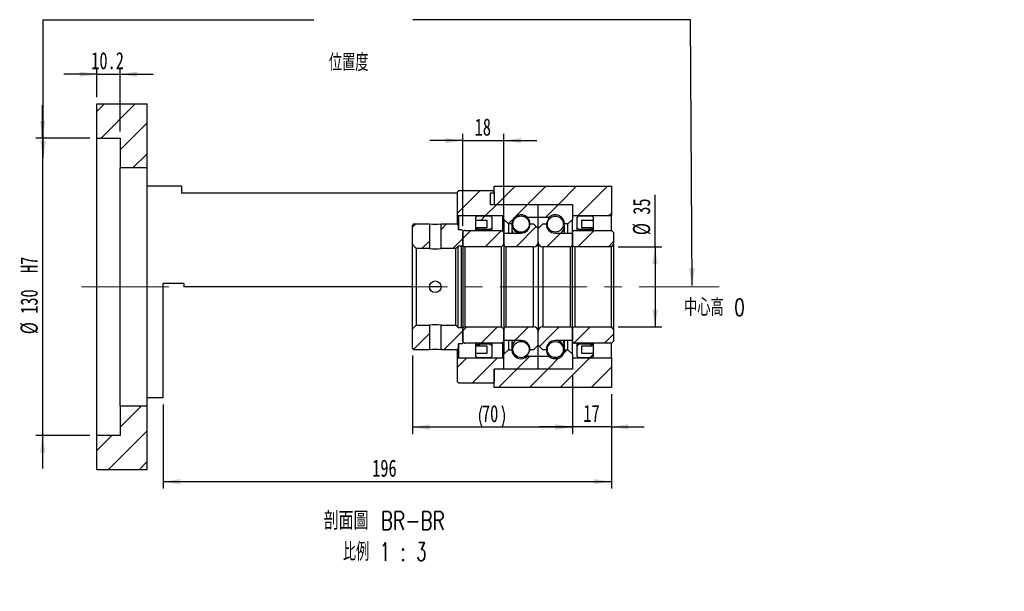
# Paper-space layout 'MBCS35L-I' of a CAD drawing. Header units: millimetres. Extents: x 11 to 324, y 10 to 199.
# Tile 3 of 4: x 181 to 324, y 10 to 93. Entities that reach past the tile are written whole.
import ezdxf

# ---------------------------------------------------------------- set-up
doc = ezdxf.new("R2010")
doc.units = ezdxf.units.MM
doc.linetypes.add('CENTERX2', pattern=[20.32, 12.7, -2.54, 2.54, -2.54])
doc.layers.add('圖層0', color=7, linetype='Continuous')
doc.styles.add('SLDTEXTSTYLE0', font='TXT', dxfattribs={"width": 0.7})
doc.styles.add('SLDTEXTSTYLE1', font='TXT', dxfattribs={"width": 0.7, "bigfont": 'bigfont'})
doc.styles.add('SLDTEXTSTYLE5', font='TXT', dxfattribs={"width": 0.75, "bigfont": 'bigfont'})
doc.styles.add('SLDTEXTSTYLE6', font='TXT', dxfattribs={"width": 0.65625, "bigfont": 'bigfont'})
doc.dimstyles.new('SLDDIMSTYLE0', dxfattribs={"dimtxt": 0.18, "dimasz": 2.5, "dimexe": 0, "dimexo": 0.0625, "dimgap": 0, "dimtad": 0, "dimtih": 1, "dimtoh": 1, "dimdec": 0, "dimrnd": 1e-09, "dimzin": 0, "dimdsep": 46, "dimtxsty": 'Standard', "dimsah": 1, "dimcen": 0.09, "dimadec": 0, "dimazin": 0, "dimtfac": 2.5, "dimtdec": 0, "dimtofl": 0, "dimtmove": 0, "dimatfit": 3, "dimfxl": 0, "dimfrac": 2, "dimtolj": 1, "dimtzin": 0, "dimarcsym": 0})
doc.dimstyles.new('SLDDIMSTYLE3', dxfattribs={"dimtxt": 2.5, "dimasz": 2.5, "dimexe": 0, "dimexo": 0.0625, "dimtad": 1, "dimlfac": 3, "dimrnd": 1e-09, "dimzin": 12, "dimdsep": 46, "dimtxsty": 'SLDTEXTSTYLE0', "dimsah": 1, "dimcen": 0.09, "dimadec": 0, "dimazin": 3, "dimtfac": 1, "dimtofl": 0, "dimtmove": 0, "dimatfit": 3, "dimfxl": 0, "dimfrac": 2, "dimtolj": 1, "dimtzin": 12, "dimarcsym": 0})
doc.dimstyles.new('SLDDIMSTYLE4', dxfattribs={"dimtxt": 2.5, "dimasz": 2.5, "dimexe": 0, "dimexo": 0.0625, "dimtad": 1, "dimlfac": 3, "dimrnd": 1e-09, "dimzin": 12, "dimdsep": 46, "dimtxsty": 'SLDTEXTSTYLE0', "dimsah": 1, "dimcen": 0.09, "dimadec": 0, "dimazin": 3, "dimtfac": 1, "dimtmove": 0, "dimatfit": 0, "dimfxl": 0, "dimfrac": 2, "dimtolj": 1, "dimtzin": 12, "dimarcsym": 0})
doc.dimstyles.new('SLDDIMSTYLE5', dxfattribs={"dimtxt": 2.5, "dimasz": 2.5, "dimexe": 0, "dimexo": 0.0625, "dimtad": 1, "dimdec": 1, "dimlfac": 3, "dimrnd": 1e-09, "dimzin": 12, "dimdsep": 46, "dimtxsty": 'SLDTEXTSTYLE0', "dimsah": 1, "dimcen": 0.09, "dimadec": 0, "dimazin": 3, "dimtfac": 1, "dimtdec": 1, "dimtmove": 0, "dimatfit": 0, "dimfxl": 0, "dimfrac": 2, "dimtolj": 1, "dimtzin": 12, "dimarcsym": 0})

# ---------------------------------------------------------------- blocks, each defined once
blk = doc.blocks.new('_D_44')
at = {"layer": '圖層0', "color": 7}
for p, q in [((184, 75.77), (184, 80.58)), ((190.9, 75.77), (183, 75.77)), ((184, 75.77), (184, 32.44)), ((190.9, 32.44), (183, 32.44)), ((184, 32.44), (184, 27.63))]:
    blk.add_line(p, q, dxfattribs=at)
for points in [[(184, 75.77), (184.38, 78.27), (183.62, 78.27)], [(184, 32.44), (183.62, 29.94), (184.38, 29.94)]]:
    blk.add_solid(points, dxfattribs=at)
at = {"layer": '圖層0', "color": 7, "char_height": 2.5, "attachment_point": 1, "rotation": 90, "style": 'SLDTEXTSTYLE0'}
for s, insert in [('H7', (180.78, 56.12)), ('130', (180.78, 50.16)), ('%%c', (180.78, 47.19))]:
    blk.add_mtext(s, dxfattribs=dict(at, insert=insert))
blk = doc.blocks.new('_D_45')
at = {"layer": '圖層0', "color": 7}
for p, q in [((191.9, 85.1), (187.09, 85.1)), ((191.9, 81.77), (191.9, 86.1)), ((191.9, 85.1), (195.3, 85.1)), ((195.3, 76.77), (195.3, 86.1)), ((195.3, 85.1), (200.11, 85.1))]:
    blk.add_line(p, q, dxfattribs=at)
for points in [[(191.9, 85.1), (189.4, 85.49), (189.4, 84.72)], [(195.3, 85.1), (197.8, 84.72), (197.8, 85.49)]]:
    blk.add_solid(points, dxfattribs=at)
at = {"layer": '圖層0', "color": 7, "insert": (191.09, 88.33), "char_height": 2.5, "attachment_point": 1, "style": 'SLDTEXTSTYLE0'}
blk.add_mtext('10.2', dxfattribs=at)
blk = doc.blocks.new('_D_46')
at = {"layer": '圖層0', "color": 7}
for p, q in [((245.24, 63), (245.24, 76.43)), ((251.24, 63), (251.24, 76.43)), ((245.24, 75.43), (240.43, 75.43)), ((245.24, 75.43), (251.24, 75.43)), ((251.24, 75.43), (256.04, 75.43))]:
    blk.add_line(p, q, dxfattribs=at)
for points in [[(245.24, 75.43), (242.74, 75.81), (242.74, 75.04)], [(251.24, 75.43), (253.74, 75.04), (253.74, 75.81)]]:
    blk.add_solid(points, dxfattribs=at)
at = {"layer": '圖層0', "color": 7, "insert": (246.98, 78.65), "char_height": 2.5, "attachment_point": 1, "style": 'SLDTEXTSTYLE0'}
blk.add_mtext('18', dxfattribs=at)
blk = doc.blocks.new('_D_47')
at = {"layer": '圖層0', "color": 7}
for p, q in [((261.24, 41.1), (261.24, 32.69)), ((266.9, 38.44), (266.9, 32.69)), ((261.24, 33.69), (256.43, 33.69)), ((266.9, 33.69), (261.24, 33.69)), ((266.9, 33.69), (271.71, 33.69))]:
    blk.add_line(p, q, dxfattribs=at)
for points in [[(261.24, 33.69), (258.74, 34.07), (258.74, 33.3)], [(266.9, 33.69), (269.4, 33.3), (269.4, 34.07)]]:
    blk.add_solid(points, dxfattribs=at)
at = {"layer": '圖層0', "color": 7, "insert": (262.83, 36.91), "char_height": 2.5, "attachment_point": 1, "style": 'SLDTEXTSTYLE0'}
blk.add_mtext('17', dxfattribs=at)
blk = doc.blocks.new('_D_48')
at = {"layer": '圖層0', "color": 7}
for p, q in [((266.9, 38.44), (266.9, 24.69)), ((201.57, 36.94), (201.57, 24.69)), ((266.9, 25.69), (201.57, 25.69))]:
    blk.add_line(p, q, dxfattribs=at)
for points in [[(201.57, 25.69), (204.07, 25.31), (204.07, 26.08)], [(266.9, 25.69), (264.4, 26.08), (264.4, 25.31)]]:
    blk.add_solid(points, dxfattribs=at)
at = {"layer": '圖層0', "color": 7, "insert": (232.04, 28.92), "char_height": 2.5, "attachment_point": 1, "style": 'SLDTEXTSTYLE0'}
blk.add_mtext('196', dxfattribs=at)
blk = doc.blocks.new('_D_49')
at = {"layer": '圖層0', "color": 7}
for p, q in [((273.27, 59.94), (273.27, 67.54)), ((267.9, 59.94), (274.27, 59.94)), ((273.27, 59.94), (273.27, 48.27)), ((267.9, 48.27), (274.27, 48.27))]:
    blk.add_line(p, q, dxfattribs=at)
for points in [[(273.27, 59.94), (272.89, 57.44), (273.66, 57.44)], [(273.27, 48.27), (273.66, 50.77), (272.89, 50.77)]]:
    blk.add_solid(points, dxfattribs=at)
at = {"layer": '圖層0', "color": 7, "char_height": 2.5, "attachment_point": 1, "rotation": 90, "style": 'SLDTEXTSTYLE0'}
for s, insert in [('35', (270.05, 64.61)), ('%%c', (270.05, 61.64))]:
    blk.add_mtext(s, dxfattribs=dict(at, insert=insert))
blk = doc.blocks.new('_D_50')
at = {"layer": '圖層0', "color": 7}
for p, q in [((237.9, 44.1), (237.9, 32.64)), ((261.24, 41.2), (261.24, 32.64)), ((261.24, 33.64), (237.9, 33.64))]:
    blk.add_line(p, q, dxfattribs=at)
for centre, start, end in [((251.17, 35.2), 153.4349, 206.5651), ((247.85, 35.2), 333.4349, 26.5651)]:
    blk.add_arc(centre, 3.49, start, end, dxfattribs=at)
for points in [[(237.9, 33.64), (240.4, 33.26), (240.4, 34.03)], [(261.24, 33.64), (258.74, 34.03), (258.74, 33.26)]]:
    blk.add_solid(points, dxfattribs=at)
at = {"layer": '圖層0', "color": 7, "insert": (248.04, 36.87), "char_height": 2.5, "attachment_point": 1, "style": 'SLDTEXTSTYLE0'}
blk.add_mtext('70', dxfattribs=at)
blk = doc.blocks.new('SW_NOTE_14')
at = {"layer": '圖層0', "color": 0, "char_height": 2.6458, "attachment_point": 2}
for s, insert, style in [('\\M+19655\\M+196CA\\M+19AA4 BR-BR', (10.34, 3.41), 'SLDTEXTSTYLE5'), ('\\M+194E4\\M+197E1 1 : 3', (10.41, -1.12), 'SLDTEXTSTYLE6')]:
    blk.add_mtext(s, dxfattribs=dict(at, insert=insert, style=style))

psp = doc.layouts.new('MBCS35L-I')

# ---------------------------------------------------------------- hatches: boundary and pattern name
at = {"linetype": 'Continuous', "lineweight": 18}
h = psp.add_hatch(dxfattribs=at)
h.set_pattern_fill('ANSI31', style=0)
edge = h.paths.add_edge_path(flags=0)
edge.add_arc((251.3355, 66.0044), 0.1, 90, 180)
edge.add_line((251.2355, 66.0044), (251.2355, 63.9378))
edge.add_line((251.2355, 63.9378), (251.9021, 63.2711))
edge.add_line((251.9021, 63.2711), (252.4021, 63.2711))
edge.add_arc((253.7355, 63.2711), 1.3333, 45.438688, 180, ccw=False)
edge.add_line((254.671, 64.2211), (256.2355, 64.2211))
edge.add_line((256.2355, 64.2211), (256.2355, 66.0044))
edge.add_arc((256.1355, 66.0044), 0.1, 0, 90)
edge.add_line((256.1355, 66.1044), (251.3355, 66.1044))
h = psp.add_hatch(dxfattribs=at)
h.set_pattern_fill('ANSI31', style=0)
edge = h.paths.add_edge_path(flags=0)
edge.add_arc((261.1355, 66.0044), 0.1, 0, 90)
edge.add_line((261.1355, 66.1044), (256.3355, 66.1044))
edge.add_arc((256.3355, 66.0044), 0.1, 90, 180)
edge.add_line((256.2355, 66.0044), (256.2355, 64.2211))
edge.add_line((256.2355, 64.2211), (257.7999, 64.2211))
edge.add_arc((258.7355, 63.2711), 1.3333, 0, 134.561312, ccw=False)
edge.add_line((260.0688, 63.2711), (260.5688, 63.2711))
edge.add_line((260.5688, 63.2711), (261.2355, 63.9378))
edge.add_line((261.2355, 63.9378), (261.2355, 66.0044))
h = psp.add_hatch(dxfattribs=at)
h.set_pattern_fill('ANSI31', style=0)
h.paths.add_polyline_path([(240.3855, 63.2711), (238.0688, 63.2711), (237.9021, 63.1044), (237.9021, 60.2544), (238.4688, 59.6878), (240.3855, 59.6878)], flags=0)
h = psp.add_hatch(dxfattribs=at)
h.set_pattern_fill('ANSI31', style=0)
h.paths.add_polyline_path([(245.0688, 62.4378), (244.5688, 62.4378), (244.5688, 63.1044), (244.4021, 63.2711), (242.0855, 63.2711), (242.0855, 59.6878), (244.2355, 59.6878), (244.5688, 60.0211), (245.0688, 60.0211), (245.2355, 60.1878), (245.2355, 62.2711)], flags=0)
h = psp.add_hatch(dxfattribs=at)
h.set_pattern_fill('ANSI31', style=0)
h.paths.add_polyline_path([(248.8021, 62.7711), (247.3021, 62.7711), (247.3021, 62.7044), (247.5688, 62.4378), (249.2021, 62.4378), (249.4688, 62.7044), (249.4688, 64.2711), (249.3021, 64.4378), (247.3021, 64.4378), (247.1355, 64.2711), (247.1355, 63.7711), (248.8021, 63.7711)], flags=0)
h = psp.add_hatch(dxfattribs=at)
h.set_pattern_fill('ANSI31', style=0)
edge = h.paths.add_edge_path(flags=0)
edge.add_line((256.2355, 62.6044), (255.5688, 63.2711))
edge.add_line((255.5688, 63.2711), (255.0688, 63.2711))
edge.add_arc((253.7355, 63.2711), 1.3333, 270, 360, ccw=False)
edge.add_line((253.7355, 61.9378), (251.2355, 61.9378))
edge.add_line((251.2355, 61.9378), (251.2355, 60.2711))
edge.add_arc((251.5688, 60.2711), 0.3333, 180, 270)
edge.add_line((251.5688, 59.9378), (255.5688, 59.9378))
edge.add_arc((255.5688, 60.6044), 0.6667, 270, 360)
edge.add_line((256.2355, 60.6044), (256.2355, 62.6044))
h = psp.add_hatch(dxfattribs=at)
h.set_pattern_fill('ANSI31', style=0)
edge = h.paths.add_edge_path(flags=0)
edge.add_arc((253.7355, 63.2512), 1.1886, 0, 360)
h = psp.add_hatch(dxfattribs=at)
h.set_pattern_fill('ANSI31', style=0)
edge = h.paths.add_edge_path(flags=0)
edge.add_line((256.9021, 63.2711), (256.2355, 62.6044))
edge.add_line((256.2355, 62.6044), (256.2355, 60.6044))
edge.add_arc((256.9021, 60.6044), 0.6667, 180, 270)
edge.add_line((256.9021, 59.9378), (260.9021, 59.9378))
edge.add_arc((260.9021, 60.2711), 0.3333, 270, 360)
edge.add_line((261.2355, 60.2711), (261.2355, 61.9378))
edge.add_line((261.2355, 61.9378), (258.7355, 61.9378))
edge.add_arc((258.7355, 63.2711), 1.3333, 180, 270, ccw=False)
edge.add_line((257.4021, 63.2711), (256.9021, 63.2711))
h = psp.add_hatch(dxfattribs=at)
h.set_pattern_fill('ANSI31', style=0)
edge = h.paths.add_edge_path(flags=0)
edge.add_arc((258.7355, 63.2479), 1.1628, 0, 360)
h = psp.add_hatch(dxfattribs=at)
h.set_pattern_fill('ANSI31', style=0)
h.paths.add_polyline_path([(264.0688, 62.7711), (262.5688, 62.7711), (262.5688, 63.7711), (264.2355, 63.7711), (264.2355, 64.2711), (264.0688, 64.4378), (262.0688, 64.4378), (261.9021, 64.2711), (261.9021, 62.7044), (262.1688, 62.4378), (263.8021, 62.4378), (264.0688, 62.7044)], flags=0)
h = psp.add_hatch(dxfattribs=at)
h.set_pattern_fill('ANSI31', style=0)
edge = h.paths.add_edge_path(flags=0)
edge.add_line((261.5688, 59.9378), (266.9021, 59.9378))
edge.add_line((266.9021, 59.9378), (267.2355, 60.2711))
edge.add_line((267.2355, 60.2711), (267.2355, 62.0044))
edge.add_line((267.2355, 62.0044), (266.9021, 62.3378))
edge.add_line((266.9021, 62.3378), (261.5688, 62.3378))
edge.add_arc((261.5688, 62.0044), 0.3333, 90, 180)
edge.add_line((261.2355, 62.0044), (261.2355, 60.2711))
edge.add_arc((261.5688, 60.2711), 0.3333, 180, 270)
h = psp.add_hatch(dxfattribs=at)
h.set_pattern_fill('ANSI31', style=0)
h.paths.add_polyline_path([(237.9021, 47.9544), (237.9021, 45.1044), (238.0688, 44.9378), (240.3855, 44.9378), (240.3855, 48.5211), (238.4688, 48.5211)], flags=0)
h = psp.add_hatch(dxfattribs=at)
h.set_pattern_fill('ANSI31', style=0)
h.paths.add_polyline_path([(244.5688, 45.7711), (245.0688, 45.7711), (245.2355, 45.9378), (245.2355, 48.0211), (245.0688, 48.1878), (244.5688, 48.1878), (244.2355, 48.5211), (242.0855, 48.5211), (242.0855, 44.9378), (244.4021, 44.9378), (244.5688, 45.1044)], flags=0)
h = psp.add_hatch(dxfattribs=at)
h.set_pattern_fill('ANSI31', style=0)
edge = h.paths.add_edge_path(flags=0)
edge.add_line((255.5688, 44.9378), (256.2355, 45.6044))
edge.add_line((256.2355, 45.6044), (256.2355, 47.6044))
edge.add_arc((255.5688, 47.6044), 0.6667, 0, 90)
edge.add_line((255.5688, 48.2711), (251.5688, 48.2711))
edge.add_arc((251.5688, 47.9378), 0.3333, 90, 180)
edge.add_line((251.2355, 47.9378), (251.2355, 46.2711))
edge.add_line((251.2355, 46.2711), (253.7355, 46.2711))
edge.add_arc((253.7355, 44.9378), 1.3333, 0, 90, ccw=False)
edge.add_line((255.0688, 44.9378), (255.5688, 44.9378))
h = psp.add_hatch(dxfattribs=at)
h.set_pattern_fill('ANSI31', style=0)
edge = h.paths.add_edge_path(flags=0)
edge.add_line((256.2355, 45.6044), (256.9021, 44.9378))
edge.add_line((256.9021, 44.9378), (257.4021, 44.9378))
edge.add_arc((258.7355, 44.9378), 1.3333, 90, 180, ccw=False)
edge.add_line((258.7355, 46.2711), (261.2355, 46.2711))
edge.add_line((261.2355, 46.2711), (261.2355, 47.9378))
edge.add_arc((260.9021, 47.9378), 0.3333, 0, 90)
edge.add_line((260.9021, 48.2711), (256.9021, 48.2711))
edge.add_arc((256.9021, 47.6044), 0.6667, 90, 180)
edge.add_line((256.2355, 47.6044), (256.2355, 45.6044))
h = psp.add_hatch(dxfattribs=at)
h.set_pattern_fill('ANSI31', style=0)
edge = h.paths.add_edge_path(flags=0)
edge.add_line((267.2355, 46.2044), (267.2355, 47.9378))
edge.add_line((267.2355, 47.9378), (266.9021, 48.2711))
edge.add_line((266.9021, 48.2711), (261.5688, 48.2711))
edge.add_arc((261.5688, 47.9378), 0.3333, 90, 180)
edge.add_line((261.2355, 47.9378), (261.2355, 46.2044))
edge.add_arc((261.5688, 46.2044), 0.3333, 180, 270)
edge.add_line((261.5688, 45.8711), (266.9021, 45.8711))
edge.add_line((266.9021, 45.8711), (267.2355, 46.2044))
h = psp.add_hatch(dxfattribs=at)
h.set_pattern_fill('ANSI31', style=0)
edge = h.paths.add_edge_path(flags=0)
edge.add_arc((253.7355, 44.9577), 1.1886, 0, 360)
h = psp.add_hatch(dxfattribs=at)
h.set_pattern_fill('ANSI31', style=0)
edge = h.paths.add_edge_path(flags=0)
edge.add_arc((258.7355, 44.961), 1.1628, 0, 360)
h = psp.add_hatch(dxfattribs=at)
h.set_pattern_fill('ANSI31', style=0)
h.paths.add_polyline_path([(247.3021, 45.4378), (248.8021, 45.4378), (248.8021, 44.4378), (247.1355, 44.4378), (247.1355, 43.9378), (247.3021, 43.7711), (249.3021, 43.7711), (249.4688, 43.9378), (249.4688, 45.5044), (249.2021, 45.7711), (247.5688, 45.7711), (247.3021, 45.5044)], flags=0)
h = psp.add_hatch(dxfattribs=at)
h.set_pattern_fill('ANSI31', style=0)
edge = h.paths.add_edge_path(flags=0)
edge.add_arc((251.3355, 42.2044), 0.1, 180, 270)
edge.add_line((251.3355, 42.1044), (256.1355, 42.1044))
edge.add_arc((256.1355, 42.2044), 0.1, 270, 360)
edge.add_line((256.2355, 42.2044), (256.2355, 43.9878))
edge.add_line((256.2355, 43.9878), (254.671, 43.9878))
edge.add_arc((253.7355, 44.9378), 1.3333, 180, 314.561312, ccw=False)
edge.add_line((252.4021, 44.9378), (251.9021, 44.9378))
edge.add_line((251.9021, 44.9378), (251.2355, 44.2711))
edge.add_line((251.2355, 44.2711), (251.2355, 42.2044))
h = psp.add_hatch(dxfattribs=at)
h.set_pattern_fill('ANSI31', style=0)
edge = h.paths.add_edge_path(flags=0)
edge.add_arc((261.1355, 42.2044), 0.1, 270, 360)
edge.add_line((261.2355, 42.2044), (261.2355, 44.2711))
edge.add_line((261.2355, 44.2711), (260.5688, 44.9378))
edge.add_line((260.5688, 44.9378), (260.0688, 44.9378))
edge.add_arc((258.7355, 44.9378), 1.3333, 225.438688, 360, ccw=False)
edge.add_line((257.7999, 43.9878), (256.2355, 43.9878))
edge.add_line((256.2355, 43.9878), (256.2355, 42.2044))
edge.add_arc((256.3355, 42.2044), 0.1, 180, 270)
edge.add_line((256.3355, 42.1044), (261.1355, 42.1044))
h = psp.add_hatch(dxfattribs=at)
h.set_pattern_fill('ANSI31', style=0)
h.paths.add_polyline_path([(262.5688, 45.4378), (264.0688, 45.4378), (264.0688, 45.5044), (263.8021, 45.7711), (262.1688, 45.7711), (261.9021, 45.5044), (261.9021, 43.9378), (262.0688, 43.7711), (264.0688, 43.7711), (264.2355, 43.9378), (264.2355, 44.4378), (262.5688, 44.4378)], flags=0)
at = {"layer": '圖層0', "linetype": 'Continuous', "lineweight": 18}
h = psp.add_hatch(dxfattribs=at)
h.set_pattern_fill('ANSI31', color=256, style=0)
h.paths.add_polyline_path([(199.2355, 80.7711), (191.9021, 80.7711), (191.9021, 75.7711), (195.3021, 75.7711), (195.3021, 71.4378), (199.2355, 71.4378)], flags=0)
h = psp.add_hatch(dxfattribs=at)
h.set_pattern_fill('ANSI31', color=256, style=0)
edge = h.paths.add_edge_path(flags=0)
edge.add_line((249.6355, 68.1044), (244.6355, 68.1044))
edge.add_line((244.6355, 68.1044), (244.4688, 67.9378))
edge.add_line((244.4688, 67.9378), (244.4688, 64.6044))
edge.add_line((244.4688, 64.6044), (244.6355, 64.4378))
edge.add_line((244.6355, 64.4378), (251.0855, 64.4378))
edge.add_line((251.0855, 64.4378), (251.1855, 64.5378))
edge.add_line((251.1855, 64.5378), (251.1855, 66.0044))
edge.add_line((251.1855, 66.0044), (251.0855, 66.1044))
edge.add_line((251.0855, 66.1044), (249.9355, 66.1044))
edge.add_arc((249.9355, 66.2378), 0.1333, 180, 270, ccw=False)
edge.add_line((249.8021, 66.2378), (249.8021, 67.9378))
edge.add_line((249.8021, 67.9378), (249.6355, 68.1044))
h = psp.add_hatch(dxfattribs=at)
h.set_pattern_fill('ANSI31', color=256, style=0)
h.paths.add_polyline_path([(249.2355, 67.7711), (249.2355, 66.1044), (261.2355, 66.1044), (261.2355, 64.4378), (266.9021, 64.4378), (266.9021, 68.7711), (249.8021, 68.7711), (249.8021, 67.7711)], flags=0)
h = psp.add_hatch(dxfattribs=at)
h.set_pattern_fill('ANSI31', color=256, style=0)
edge = h.paths.add_edge_path(flags=0)
edge.add_line((245.5688, 59.9378), (250.9021, 59.9378))
edge.add_line((250.9021, 59.9378), (251.2355, 60.2711))
edge.add_line((251.2355, 60.2711), (251.2355, 62.0044))
edge.add_line((251.2355, 62.0044), (250.9021, 62.3378))
edge.add_line((250.9021, 62.3378), (245.5688, 62.3378))
edge.add_arc((245.5688, 62.0044), 0.3333, 90, 180)
edge.add_line((245.2355, 62.0044), (245.2355, 60.2711))
edge.add_arc((245.5688, 60.2711), 0.3333, 180, 270)
h = psp.add_hatch(dxfattribs=at)
h.set_pattern_fill('ANSI31', color=256, style=0)
edge = h.paths.add_edge_path(flags=0)
edge.add_line((251.2355, 46.2044), (251.2355, 47.9378))
edge.add_line((251.2355, 47.9378), (250.9021, 48.2711))
edge.add_line((250.9021, 48.2711), (245.5688, 48.2711))
edge.add_arc((245.5688, 47.9378), 0.3333, 90, 180)
edge.add_line((245.2355, 47.9378), (245.2355, 46.2044))
edge.add_arc((245.5688, 46.2044), 0.3333, 180, 270)
edge.add_line((245.5688, 45.8711), (250.9021, 45.8711))
edge.add_line((250.9021, 45.8711), (251.2355, 46.2044))
h = psp.add_hatch(dxfattribs=at)
h.set_pattern_fill('ANSI31', color=256, style=0)
edge = h.paths.add_edge_path(flags=0)
edge.add_line((244.4688, 43.6044), (244.4688, 40.2711))
edge.add_line((244.4688, 40.2711), (244.6355, 40.1044))
edge.add_line((244.6355, 40.1044), (249.6355, 40.1044))
edge.add_line((249.6355, 40.1044), (249.8021, 40.2711))
edge.add_line((249.8021, 40.2711), (249.8021, 41.9711))
edge.add_arc((249.9355, 41.9711), 0.1333, 90, 180, ccw=False)
edge.add_line((249.9355, 42.1044), (251.0855, 42.1044))
edge.add_line((251.0855, 42.1044), (251.1855, 42.2044))
edge.add_line((251.1855, 42.2044), (251.1855, 43.6711))
edge.add_line((251.1855, 43.6711), (251.0855, 43.7711))
edge.add_line((251.0855, 43.7711), (244.6355, 43.7711))
edge.add_line((244.6355, 43.7711), (244.4688, 43.6044))
h = psp.add_hatch(dxfattribs=at)
h.set_pattern_fill('ANSI31', color=256, style=0)
h.paths.add_polyline_path([(266.9021, 43.7711), (261.2355, 43.7711), (261.2355, 42.1044), (249.8021, 42.1044), (249.8021, 39.4378), (266.9021, 39.4378)], flags=0)
h = psp.add_hatch(dxfattribs=at)
h.set_pattern_fill('ANSI31', color=256, style=0)
h.paths.add_polyline_path([(191.9021, 27.4378), (199.2355, 27.4378), (199.2355, 36.7711), (195.3021, 36.7711), (195.3021, 32.4378), (191.9021, 32.4378)], flags=0)

# ---------------------------------------------------------------- linework, layer by layer
at = {"color": 7, "linetype": 'Continuous', "lineweight": 25}
for p, q in [((191.9021, 75.7711), (191.9021, 80.7711)), ((191.9021, 80.7711), (199.2355, 80.7711)), ((199.2355, 71.4378), (199.2355, 80.7711)), ((191.9021, 75.7711), (195.3021, 75.7711)), ((191.9021, 32.4378), (191.9021, 75.7711)), ((195.3021, 75.7711), (195.3021, 71.4378)), ((199.2355, 71.4378), (195.3021, 71.4378)), ((195.3021, 36.7711), (195.3021, 71.4378)), ((199.2355, 36.7711), (199.2355, 71.4378)), ((204.2355, 68.7711), (199.2355, 68.7711)), ((204.2355, 68.7711), (204.2355, 67.7711)), ((244.4688, 67.7711), (204.2355, 67.7711)), ((244.6355, 68.1044), (244.4688, 67.9378)), ((244.4688, 64.6044), (244.4688, 67.9378)), ((249.6355, 68.1044), (244.6355, 68.1044)), ((249.8021, 67.7711), (249.2355, 67.7711)), ((249.2355, 67.7711), (249.2355, 66.1044)), ((249.8021, 67.9378), (249.6355, 68.1044)), ((249.8021, 67.7711), (249.8021, 68.7711)), ((249.8021, 68.7711), (266.9021, 68.7711)), ((249.8021, 67.9378), (249.8021, 66.2378)), ((266.9021, 68.7711), (266.9021, 64.4378)), ((249.2355, 66.1044), (261.2355, 66.1044)), ((249.9355, 66.1044), (251.0855, 66.1044)), ((251.1855, 66.0044), (251.0855, 66.1044)), ((251.3355, 66.1044), (256.1355, 66.1044)), ((256.3355, 66.1044), (261.1355, 66.1044)), ((261.2355, 66.1044), (261.2355, 64.4378)), ((244.4688, 64.6044), (244.6355, 64.4378)), ((244.4688, 63.2044), (244.4688, 64.6044)), ((251.1855, 66.0044), (251.1855, 64.5378)), ((251.2355, 63.9378), (251.2355, 66.0044)), ((256.2355, 64.2211), (256.2355, 66.0044)), ((261.2355, 66.0044), (261.2355, 63.9378)), ((238.0688, 63.2711), (237.9021, 63.1044)), ((238.0688, 63.2711), (240.3855, 63.2711)), ((240.3855, 63.2711), (240.3855, 59.6878)), ((242.0855, 59.6878), (242.0855, 63.2711)), ((242.0855, 63.2711), (244.4021, 63.2711)), ((244.5688, 63.1044), (244.4021, 63.2711)), ((251.0855, 64.4378), (244.6355, 64.4378)), ((244.6355, 64.4378), (244.6355, 62.4378)), ((247.3021, 64.4378), (247.1355, 64.2711)), ((247.1355, 63.7711), (247.1355, 64.2711)), ((248.8021, 63.7711), (247.1355, 63.7711)), ((247.1355, 62.3378), (247.1355, 63.7711)), ((247.3021, 64.4378), (249.3021, 64.4378)), ((248.8021, 62.7711), (248.8021, 63.7711)), ((249.4688, 64.2711), (249.3021, 64.4378)), ((249.4688, 64.2711), (249.4688, 62.7044)), ((251.0855, 64.4378), (251.1855, 64.5378)), ((251.0855, 62.1544), (251.0855, 64.4378)), ((251.1855, 64.5378), (251.1855, 62.0544)), ((251.9021, 63.2711), (251.2355, 63.9378)), ((251.2355, 63.9378), (251.2355, 62.0044)), ((251.9021, 63.2711), (251.9021, 61.9378)), ((252.4021, 63.2711), (251.9021, 63.2711)), ((252.4021, 63.2711), (252.4021, 61.9378)), ((254.671, 64.2211), (254.671, 64.2012)), ((256.2355, 64.2211), (254.671, 64.2211)), ((255.0688, 63.2711), (255.5688, 63.2711)), ((255.5688, 63.2711), (256.2355, 62.6044)), ((257.7999, 64.2211), (256.2355, 64.2211)), ((256.2355, 62.6044), (256.2355, 64.2211)), ((256.2355, 62.6044), (256.9021, 63.2711)), ((256.9021, 63.2711), (257.4021, 63.2711)), ((257.7999, 63.952), (257.7999, 64.2211)), ((260.0688, 61.9378), (260.0688, 63.2711)), ((260.5688, 63.2711), (260.0688, 63.2711)), ((261.2355, 63.9378), (260.5688, 63.2711)), ((260.5688, 61.9378), (260.5688, 63.2711)), ((266.9021, 64.4378), (261.2355, 64.4378)), ((261.2355, 62.0044), (261.2355, 63.9378)), ((262.0688, 64.4378), (261.9021, 64.2711)), ((261.9021, 62.7044), (261.9021, 64.2711)), ((262.0688, 64.4378), (264.0688, 64.4378)), ((264.2355, 63.7711), (262.5688, 63.7711)), ((262.5688, 63.7711), (262.5688, 62.7711)), ((264.2355, 64.2711), (264.0688, 64.4378)), ((264.2355, 64.2711), (264.2355, 63.7711)), ((264.2355, 63.7711), (264.2355, 62.3378)), ((266.9021, 62.3378), (266.9021, 64.4378)), ((237.9021, 60.2544), (237.9021, 63.1044)), ((244.5688, 63.1044), (244.5688, 62.4378)), ((244.5688, 62.4378), (245.0688, 62.4378)), ((245.2355, 62.2711), (245.0688, 62.4378)), ((245.2355, 62.2711), (245.2355, 60.1878)), ((245.2355, 60.2711), (245.2355, 62.0044)), ((245.5688, 62.3378), (250.9021, 62.3378)), ((247.3021, 62.7711), (248.8021, 62.7711)), ((247.3021, 62.7044), (247.3021, 62.7711)), ((247.3021, 62.7044), (247.5688, 62.4378)), ((247.3021, 62.3378), (247.3021, 62.7044)), ((247.5688, 62.4378), (247.5688, 62.3378)), ((249.2021, 62.4378), (247.5688, 62.4378)), ((249.2021, 62.4378), (249.4688, 62.7044)), ((249.2021, 62.3378), (249.2021, 62.4378)), ((249.4688, 62.7044), (249.4688, 62.3378)), ((251.2355, 62.0044), (250.9021, 62.3378)), ((251.2355, 62.0044), (251.2355, 60.2711)), ((251.2355, 61.9378), (253.7355, 61.9378)), ((251.2355, 60.2711), (251.2355, 61.9378)), ((256.2355, 60.6044), (256.2355, 62.6044)), ((258.7355, 61.9378), (261.2355, 61.9378)), ((261.2355, 60.2711), (261.2355, 62.0044)), ((261.2355, 61.9378), (261.2355, 60.2711)), ((261.5688, 62.3378), (266.9021, 62.3378)), ((261.9021, 62.7044), (262.1688, 62.4378)), ((261.9021, 62.3378), (261.9021, 62.7044)), ((262.1688, 62.4378), (262.1688, 62.3378)), ((263.8021, 62.4378), (262.1688, 62.4378)), ((262.5688, 62.7711), (264.0688, 62.7711)), ((263.8021, 62.4378), (264.0688, 62.7044)), ((263.8021, 62.3378), (263.8021, 62.4378)), ((264.0688, 62.7711), (264.0688, 62.7044)), ((264.0688, 62.7044), (264.0688, 62.3378)), ((267.2355, 62.0044), (266.9021, 62.3378)), ((267.2355, 62.0044), (267.2355, 60.2711)), ((256.2355, 60.6044), (256.2355, 47.6044)), ((237.9021, 60.2544), (238.4688, 59.6878)), ((237.9021, 47.9544), (237.9021, 60.2544)), ((238.4688, 59.6878), (238.4688, 48.5211)), ((240.3855, 59.6878), (238.4688, 59.6878)), ((244.2355, 59.6878), (242.0855, 59.6878)), ((244.2355, 59.6878), (244.5688, 60.0211)), ((244.2355, 48.5211), (244.2355, 59.6878)), ((245.0688, 60.0211), (244.5688, 60.0211)), ((244.5688, 48.1878), (244.5688, 60.0211)), ((245.0688, 60.0211), (245.2355, 60.1878)), ((245.0688, 48.1878), (245.0688, 60.0211)), ((245.2355, 60.1878), (245.2355, 48.0211)), ((245.5688, 59.9378), (245.5688, 48.2711)), ((250.9021, 59.9378), (245.5688, 59.9378)), ((250.9021, 59.9378), (251.2355, 60.2711)), ((250.9021, 48.2711), (250.9021, 59.9378)), ((251.2355, 60.2711), (251.2355, 47.9378)), ((251.5688, 48.2711), (251.5688, 59.9378)), ((255.5688, 59.9378), (251.5688, 59.9378)), ((255.5688, 48.2711), (255.5688, 59.9378)), ((256.9021, 59.9378), (256.9021, 48.2711)), ((260.9021, 59.9378), (256.9021, 59.9378)), ((260.9021, 59.9378), (260.9021, 48.2711)), ((261.2355, 47.9378), (261.2355, 60.2711)), ((261.5688, 59.9378), (261.5688, 48.2711)), ((266.9021, 59.9378), (261.5688, 59.9378)), ((266.9021, 59.9378), (267.2355, 60.2711)), ((266.9021, 48.2711), (266.9021, 59.9378)), ((267.2355, 60.2711), (267.2355, 47.9378)), ((204.5688, 54.6044), (201.5688, 54.6044)), ((201.5688, 37.9378), (201.5688, 54.6044)), ((204.5688, 54.6044), (204.5688, 54.1044)), ((237.9021, 54.1044), (204.5688, 54.1044)), ((242.0746, 54.1044), (240.3855, 54.1044)), ((238.4688, 48.5211), (237.9021, 47.9544)), ((237.9021, 45.1044), (237.9021, 47.9544)), ((238.4688, 48.5211), (240.3855, 48.5211)), ((240.3855, 48.5211), (240.3855, 44.9378)), ((242.0855, 48.5211), (244.2355, 48.5211)), ((242.0855, 44.9378), (242.0855, 48.5211)), ((244.5688, 48.1878), (244.2355, 48.5211)), ((244.5688, 48.1878), (245.0688, 48.1878)), ((245.2355, 48.0211), (245.0688, 48.1878)), ((245.2355, 48.0211), (245.2355, 45.9378)), ((245.2355, 46.2044), (245.2355, 47.9378)), ((245.5688, 48.2711), (250.9021, 48.2711)), ((251.2355, 47.9378), (250.9021, 48.2711)), ((251.2355, 47.9378), (251.2355, 46.2044)), ((251.2355, 46.2711), (251.2355, 47.9378)), ((251.5688, 48.2711), (255.5688, 48.2711)), ((256.2355, 45.6044), (256.2355, 47.6044)), ((256.9021, 48.2711), (260.9021, 48.2711)), ((261.2355, 46.2044), (261.2355, 47.9378)), ((261.2355, 47.9378), (261.2355, 46.2711)), ((261.5688, 48.2711), (266.9021, 48.2711)), ((267.2355, 47.9378), (266.9021, 48.2711)), ((267.2355, 47.9378), (267.2355, 46.2044)), ((245.0688, 45.7711), (245.2355, 45.9378)), ((250.9021, 45.8711), (251.2355, 46.2044)), ((251.0855, 43.7711), (251.0855, 46.0544)), ((251.1855, 46.1544), (251.1855, 43.6711)), ((253.7355, 46.2711), (251.2355, 46.2711)), ((251.2355, 46.2044), (251.2355, 44.2711)), ((251.9021, 46.2711), (251.9021, 44.9378)), ((252.4021, 46.2711), (252.4021, 44.9378)), ((261.2355, 46.2711), (258.7355, 46.2711)), ((260.0688, 44.9378), (260.0688, 46.2711)), ((260.5688, 44.9378), (260.5688, 46.2711)), ((261.2355, 44.2711), (261.2355, 46.2044)), ((266.9021, 45.8711), (267.2355, 46.2044)), ((237.9021, 45.1044), (238.0688, 44.9378)), ((240.3855, 44.9378), (238.0688, 44.9378)), ((244.4021, 44.9378), (242.0855, 44.9378)), ((244.4021, 44.9378), (244.5688, 45.1044)), ((244.4688, 43.6044), (244.4688, 45.0044)), ((244.5688, 45.7711), (244.5688, 45.1044)), ((245.0688, 45.7711), (244.5688, 45.7711)), ((244.6355, 45.7711), (244.6355, 43.7711)), ((250.9021, 45.8711), (245.5688, 45.8711)), ((247.1355, 44.4378), (247.1355, 45.8711)), ((247.3021, 45.5044), (247.3021, 45.8711)), ((247.5688, 45.7711), (247.3021, 45.5044)), ((247.3021, 45.4378), (247.3021, 45.5044)), ((248.8021, 45.4378), (247.3021, 45.4378)), ((247.5688, 45.8711), (247.5688, 45.7711)), ((247.5688, 45.7711), (249.2021, 45.7711)), ((248.8021, 44.4378), (248.8021, 45.4378)), ((249.2021, 45.7711), (249.2021, 45.8711)), ((249.4688, 45.5044), (249.2021, 45.7711)), ((249.4688, 45.8711), (249.4688, 45.5044)), ((249.4688, 45.5044), (249.4688, 43.9378)), ((251.2355, 44.2711), (251.9021, 44.9378)), ((251.9021, 44.9378), (252.4021, 44.9378)), ((255.5688, 44.9378), (255.0688, 44.9378)), ((256.2355, 45.6044), (255.5688, 44.9378)), ((256.2355, 43.9878), (256.2355, 45.6044)), ((256.9021, 44.9378), (256.2355, 45.6044)), ((257.4021, 44.9378), (256.9021, 44.9378)), ((260.0688, 44.9378), (260.5688, 44.9378)), ((260.5688, 44.9378), (261.2355, 44.2711)), ((266.9021, 45.8711), (261.5688, 45.8711)), ((261.9021, 45.5044), (261.9021, 45.8711)), ((262.1688, 45.7711), (261.9021, 45.5044)), ((261.9021, 43.9378), (261.9021, 45.5044)), ((262.1688, 45.8711), (262.1688, 45.7711)), ((262.1688, 45.7711), (263.8021, 45.7711)), ((264.0688, 45.4378), (262.5688, 45.4378)), ((262.5688, 45.4378), (262.5688, 44.4378)), ((263.8021, 45.7711), (263.8021, 45.8711)), ((264.0688, 45.5044), (263.8021, 45.7711)), ((264.0688, 45.8711), (264.0688, 45.5044)), ((264.0688, 45.5044), (264.0688, 45.4378)), ((264.2355, 45.8711), (264.2355, 44.4378)), ((266.9021, 43.7711), (266.9021, 45.8711)), ((244.6355, 43.7711), (244.4688, 43.6044)), ((244.4688, 40.2711), (244.4688, 43.6044)), ((244.6355, 43.7711), (251.0855, 43.7711)), ((247.1355, 44.4378), (248.8021, 44.4378)), ((247.1355, 43.9378), (247.1355, 44.4378)), ((247.1355, 43.9378), (247.3021, 43.7711)), ((249.3021, 43.7711), (247.3021, 43.7711)), ((249.3021, 43.7711), (249.4688, 43.9378)), ((251.1855, 43.6711), (251.0855, 43.7711)), ((251.1855, 43.6711), (251.1855, 42.2044)), ((251.2355, 42.2044), (251.2355, 44.2711)), ((254.671, 44.2246), (254.671, 43.9878)), ((254.671, 43.9878), (256.2355, 43.9878)), ((256.2355, 43.9878), (257.7999, 43.9878)), ((256.2355, 42.2044), (256.2355, 43.9878)), ((257.7999, 43.9878), (257.7999, 44.011)), ((261.2355, 44.2711), (261.2355, 42.2044)), ((261.2355, 43.7711), (261.2355, 42.1044)), ((261.2355, 43.7711), (266.9021, 43.7711)), ((261.9021, 43.9378), (262.0688, 43.7711)), ((264.0688, 43.7711), (262.0688, 43.7711)), ((262.5688, 44.4378), (264.2355, 44.4378)), ((264.0688, 43.7711), (264.2355, 43.9378)), ((264.2355, 44.4378), (264.2355, 43.9378)), ((266.9021, 43.7711), (266.9021, 39.4378)), ((249.8021, 39.4378), (249.8021, 42.1044)), ((261.2355, 42.1044), (249.8021, 42.1044)), ((249.8021, 41.9711), (249.8021, 40.2711)), ((251.0855, 42.1044), (249.9355, 42.1044)), ((251.0855, 42.1044), (251.1855, 42.2044)), ((256.1355, 42.1044), (251.3355, 42.1044)), ((261.1355, 42.1044), (256.3355, 42.1044)), ((244.4688, 40.2711), (244.6355, 40.1044)), ((249.6355, 40.1044), (249.8021, 40.2711)), ((244.6355, 40.1044), (249.6355, 40.1044)), ((266.9021, 39.4378), (249.8021, 39.4378)), ((201.5688, 37.9378), (199.2355, 37.9378)), ((195.3021, 36.7711), (195.3021, 32.4378)), ((195.3021, 36.7711), (199.2355, 36.7711)), ((199.2355, 27.4378), (199.2355, 36.7711)), ((191.9021, 27.4378), (191.9021, 32.4378)), ((195.3021, 32.4378), (191.9021, 32.4378)), ((199.2355, 27.4378), (191.9021, 27.4378))]:
    psp.add_line(p, q, dxfattribs=at)
for centre, radius in [((253.7355, 63.2512), 1.1886), ((258.7355, 63.2479), 1.1628), ((241.2355, 54.1044), 0.85), ((253.7355, 44.9577), 1.1886), ((258.7355, 44.961), 1.1628)]:
    psp.add_circle(centre, radius, dxfattribs=at)
for centre, radius, start, end in [((249.9355, 66.2378), 0.1333, 180, 270), ((251.3355, 66.0044), 0.1, 90, 180), ((256.1355, 66.0044), 0.1, 0, 90), ((256.3355, 66.0044), 0.1, 90, 180), ((261.1355, 66.0044), 0.1, 0, 90), ((253.7355, 63.2711), 1.3333, 45.438688, 180), ((253.7355, 63.2512), 1.3333, 0.413819, 260.080197), ((258.7355, 63.2711), 1.3333, 0, 134.561312), ((241.2355, 72.4173), 9.1856, 264.69048, 275.30952), ((253.7355, 63.2711), 1.3333, 270, 0), ((258.7355, 63.2711), 1.3333, 180, 270), ((258.7355, 63.002), 1.3333, 132.152055, 174.207301), ((258.7355, 63.002), 1.3333, 307.047079, 47.847945), ((245.5688, 62.0044), 0.3333, 90, 180), ((253.7355, 62.6168), 1.3333, 166.237827, 210.614907), ((258.7355, 61.8851), 1.3333, 2.263554, 24.760015), ((261.5688, 62.0044), 0.3333, 90, 180), ((255.5688, 60.6044), 0.6667, 270, 0), ((256.9021, 60.6044), 0.6667, 180, 270), ((241.2355, 65.2371), 5.614, 261.291564, 278.708436), ((245.5688, 60.2711), 0.3333, 180, 270), ((251.5688, 60.2711), 0.3333, 180, 270), ((260.9021, 60.2711), 0.3333, 270, 0), ((261.5688, 60.2711), 0.3333, 180, 270), ((241.2355, 42.9717), 5.6141, 81.291655, 98.708345), ((245.5688, 47.9378), 0.3333, 90, 180), ((251.5688, 47.9378), 0.3333, 90, 180), ((255.5688, 47.6044), 0.6667, 0, 90), ((256.9021, 47.6044), 0.6667, 90, 180), ((260.9021, 47.9378), 0.3333, 0, 90), ((261.5688, 47.9378), 0.3333, 90, 180), ((245.5688, 46.2044), 0.3333, 180, 270), ((253.7355, 45.2187), 1.3333, 127.877536, 218.631062), ((253.7355, 46.3494), 1.3333, 183.368104, 205.089772), ((253.7355, 44.9378), 1.3333, 0, 90), ((258.7355, 44.9378), 1.3333, 90, 180), ((258.7355, 44.961), 1.3333, 180.499505, 79.285004), ((258.7355, 45.6101), 1.3333, 345.911439, 29.717334), ((261.5688, 46.2044), 0.3333, 180, 270), ((241.2355, 35.7915), 9.1857, 84.69054, 95.30946), ((253.7355, 44.9378), 1.3333, 180, 314.561312), ((253.7355, 45.2187), 1.3333, 321.506344, 353.953385), ((258.7355, 44.9378), 1.3333, 225.438688, 0), ((249.9355, 41.9711), 0.1333, 90, 180), ((251.3355, 42.2044), 0.1, 180, 270), ((256.1355, 42.2044), 0.1, 270, 0), ((256.3355, 42.2044), 0.1, 180, 270), ((261.1355, 42.2044), 0.1, 270, 0)]:
    psp.add_arc(centre, radius, start, end, dxfattribs=at)
at = {"layer": '圖層0', "color": 7, "linetype": 'CENTERX2', "lineweight": 18}
psp.add_line((189.6846, 54.1044), (282.6197, 54.1044), dxfattribs=at)

# ---------------------------------------------------------------- block references
at = {"layer": '圖層0'}
psp.add_blockref('SW_NOTE_14', (223.4574, 17.9276), dxfattribs=at)

# ---------------------------------------------------------------- texts
at = {"layer": '圖層0', "color": 7, "char_height": 2.5, "attachment_point": 1, "style": 'SLDTEXTSTYLE1'}
for s, insert in [('\\M+188CA\\M+19275\\M+19378', (225.7307, 88.0685)), ('\\M+19286\\M+19053\\M+18D82 0', (277.5057, 52.3685))]:
    psp.add_mtext(s, dxfattribs=dict(at, insert=insert))

# ---------------------------------------------------------------- dimensions: what is measured, and where the dimension line sits
at = {"layer": '圖層0', "color": 7}
for base, p1, p2, dimstyle, picture, middle in [((195.3021, 85.1045), (191.9021, 80.7711), (195.3021, 75.7711), 'SLDDIMSTYLE5', '_D_45', (193.657, 85.1045)), ((251.2355, 75.4255), (245.2355, 62.0044), (251.2355, 62.0044), 'SLDDIMSTYLE4', '_D_46', (248.4439, 75.4255)), ((261.2355, 33.6875), (266.9021, 39.4378), (261.2355, 42.1044), 'SLDDIMSTYLE4', '_D_47', (264.294, 33.6875)), ((201.5688, 25.6948), (266.9021, 39.4378), (201.5688, 37.9378), 'SLDDIMSTYLE3', '_D_48', (234.2355, 25.6948))]:
    dim = psp.add_linear_dim(base=base, p1=p1, p2=p2, dimstyle=dimstyle, dxfattribs=at)
    dim.commit()
    dim.dimension.update_dxf_attribs({"geometry": picture, "text_midpoint": middle, "dimtype": 160})
for base, p1, p2, text, dimstyle, picture, middle in [((184.0002, 32.4378), (191.9021, 75.7711), (191.9021, 32.4378), '%%c<>  H7', 'SLDDIMSTYLE5', '_D_44', (184.0002, 53.4757)), ((273.2732, 48.2711), (266.9021, 59.9378), (266.9021, 48.2711), '%%c<>', 'SLDDIMSTYLE3', '_D_49', (273.2732, 64.5891))]:
    dim = psp.add_linear_dim(base=base, p1=p1, p2=p2, angle=90, text=text, dimstyle=dimstyle, dxfattribs=at)
    dim.commit()
    dim.dimension.update_dxf_attribs({"geometry": picture, "text_midpoint": middle, "dimtype": 160})
dim = psp.add_linear_dim(base=(237.9021, 33.6433), p1=(261.2355, 42.2044), p2=(237.9021, 45.1044), text='(<>)', dimstyle='SLDDIMSTYLE3', dxfattribs=at)
dim.commit()
dim.dimension.update_dxf_attribs({"geometry": '_D_50', "text_midpoint": (249.5089, 33.6433), "dimtype": 160})

# ---------------------------------------------------------------- leaders
for points in [[(184.0676, 72.9212), (184.0676, 93.0468), (223.5205, 93.0468)], [(278.6696, 54.2841), (278.4362, 93.0539), (237.9813, 93.0539)]]:
    psp.add_leader(points, dimstyle='SLDDIMSTYLE0', dxfattribs=at)

doc.saveas('drawing.dxf')
